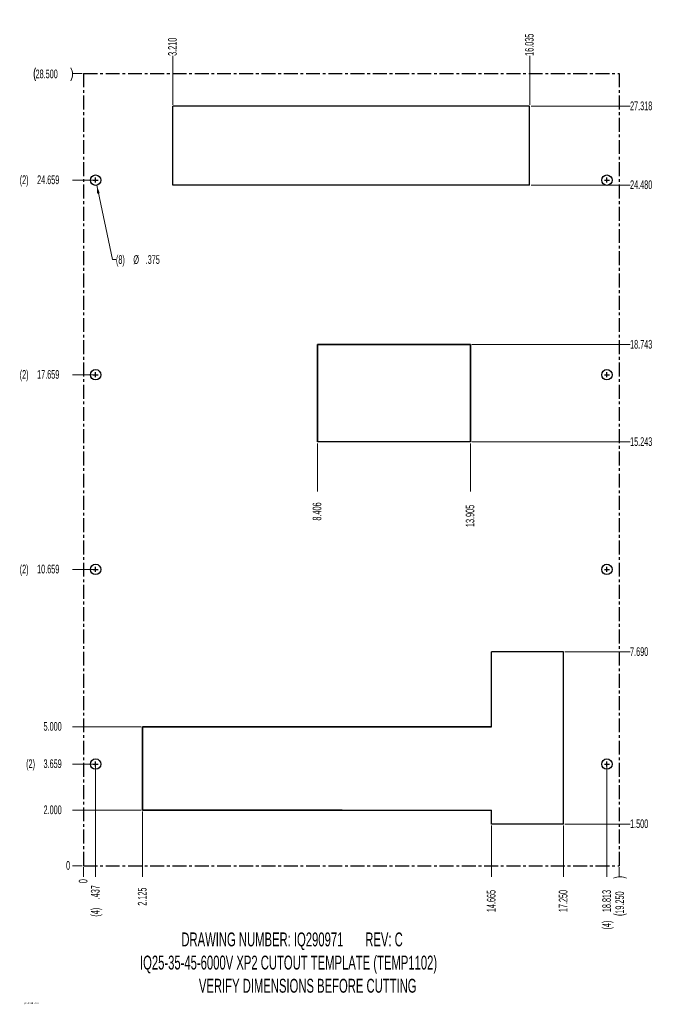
# Model space of a CAD drawing. Header units: inches. Extents: x 0.2 to 23.4, y 0.2 to 35.6.
import ezdxf

# ---------------------------------------------------------------- set-up
doc = ezdxf.new("R2010")
doc.units = ezdxf.units.IN
doc.header["$MEASUREMENT"] = 0
doc.linetypes.add('CENTERX2', pattern=[0.8, 0.5, -0.1, 0.1, -0.1])
doc.styles.add('SLDTEXTSTYLE0', font='TXT', dxfattribs={"width": 0.605})
doc.dimstyles.new('SLDDIMSTYLE0', dxfattribs={"dimtxt": 0.303345, "dimasz": 0.091003, "dimexe": 0, "dimexo": 0.0625, "dimgap": 0.075836, "dimtad": 0, "dimtih": 1, "dimtoh": 1, "dimdec": 0, "dimrnd": 1e-09, "dimdsep": 46, "dimtxsty": 'SLDTEXTSTYLE0', "dimblk1": 'NONE', "dimblk2": 'NONE', "dimsah": 1, "dimcen": 0.09, "dimadec": 0, "dimazin": 2, "dimtfac": 1, "dimtdec": 0, "dimtofl": 0, "dimtmove": 0, "dimatfit": 3, "dimldrblk": 'NONE', "dimfxl": 1, "dimfrac": 2, "dimtolj": 1, "dimtzin": 12, "dimarcsym": 0})
doc.dimstyles.new('SLDDIMSTYLE1', dxfattribs={"dimtxt": 0.303345, "dimasz": 0.091003, "dimexe": 0, "dimexo": 0.0625, "dimgap": 0.075836, "dimtad": 0, "dimtih": 1, "dimtoh": 1, "dimdec": 3, "dimrnd": 1e-09, "dimzin": 4, "dimdsep": 46, "dimtxsty": 'SLDTEXTSTYLE0', "dimblk1": 'NONE', "dimblk2": 'NONE', "dimsah": 1, "dimcen": 0.09, "dimadec": 0, "dimazin": 1, "dimtfac": 1, "dimtdec": 3, "dimtofl": 0, "dimtmove": 0, "dimatfit": 3, "dimldrblk": 'NONE', "dimfxl": 1, "dimfrac": 2, "dimtolj": 1, "dimtzin": 12, "dimarcsym": 0})
doc.dimstyles.new('SLDDIMSTYLE2', dxfattribs={"dimtxt": 0.303345, "dimasz": 0.091003, "dimexe": 0, "dimexo": 0.0625, "dimgap": 0.075836, "dimtad": 0, "dimtih": 1, "dimtoh": 1, "dimdec": 3, "dimrnd": 1e-09, "dimzin": 12, "dimdsep": 46, "dimtxsty": 'SLDTEXTSTYLE0', "dimblk1": 'NONE', "dimblk2": 'NONE', "dimsah": 1, "dimcen": 0.09, "dimadec": 0, "dimazin": 3, "dimtfac": 1, "dimtdec": 3, "dimtofl": 0, "dimtmove": 0, "dimatfit": 3, "dimldrblk": 'NONE', "dimfxl": 1, "dimfrac": 2, "dimtolj": 1, "dimtzin": 12, "dimarcsym": 0})
doc.dimstyles.new('SLDDIMSTYLE3', dxfattribs={"dimtxt": 0.303345, "dimasz": 0.091003, "dimexe": 0, "dimexo": 0.0625, "dimgap": 0.075836, "dimtad": 0, "dimtih": 1, "dimtoh": 1, "dimdec": 3, "dimrnd": 1e-09, "dimzin": 12, "dimdsep": 46, "dimtxsty": 'SLDTEXTSTYLE0', "dimblk1": 'NONE', "dimblk2": 'NONE', "dimsah": 1, "dimcen": 0.09, "dimadec": 0, "dimazin": 3, "dimtfac": 1, "dimtdec": 3, "dimtofl": 0, "dimtmove": 0, "dimatfit": 3, "dimldrblk": 'NONE', "dimfxl": 1, "dimfrac": 2, "dimtolj": 1, "dimtzin": 12, "dimarcsym": 0})
doc.dimstyles.new('SLDDIMSTYLE4', dxfattribs={"dimtxt": 0.303345, "dimasz": 0.091003, "dimexe": 0, "dimexo": 0.0625, "dimgap": 0.075836, "dimtad": 0, "dimtih": 1, "dimtoh": 1, "dimdec": 3, "dimrnd": 1e-09, "dimzin": 4, "dimdsep": 46, "dimtxsty": 'SLDTEXTSTYLE0', "dimblk1": 'NONE', "dimblk2": 'NONE', "dimsah": 1, "dimcen": 0.09, "dimadec": 0, "dimazin": 1, "dimtfac": 1, "dimtdec": 3, "dimtofl": 0, "dimtmove": 0, "dimatfit": 3, "dimldrblk": 'NONE', "dimfxl": 1, "dimfrac": 2, "dimtolj": 1, "dimtzin": 12, "dimarcsym": 0})
doc.dimstyles.new('SLDDIMSTYLE5', dxfattribs={"dimtxt": 0.303345, "dimasz": 0.091003, "dimexe": 0, "dimexo": 0.0625, "dimgap": 0.075836, "dimtad": 0, "dimtih": 1, "dimtoh": 1, "dimdec": 3, "dimrnd": 1e-09, "dimzin": 12, "dimdsep": 46, "dimtxsty": 'SLDTEXTSTYLE0', "dimblk1": 'NONE', "dimsah": 1, "dimcen": 0, "dimadec": 0, "dimazin": 3, "dimtfac": 1, "dimtdec": 3, "dimtmove": 0, "dimatfit": 3, "dimldrblk": 'NONE', "dimfxl": 1, "dimfrac": 2, "dimtolj": 1, "dimtzin": 12, "dimarcsym": 0})

# ---------------------------------------------------------------- blocks, each defined once
blk = doc.blocks.new('_D')
at = {"color": 7, "linetype": 'Continuous', "lineweight": 18, "transparency": 16777216}
blk.add_line((2.423, 5.145), (2.079, 5.145), dxfattribs=at)
at = {"color": 7, "linetype": 'Continuous', "lineweight": 18, "transparency": 16777216, "insert": (1.847, 5.315), "char_height": 0.312, "attachment_point": 1, "style": 'SLDTEXTSTYLE0'}
blk.add_mtext('0', dxfattribs=at)
blk = doc.blocks.new('_NONE')
blk = doc.blocks.new('_D_1')
at = {"color": 7, "linetype": 'Continuous', "lineweight": 18, "transparency": 16777216}
blk.add_line((19.773, 6.645), (22.116, 6.645), dxfattribs=at)
at = {"color": 7, "linetype": 'Continuous', "lineweight": 18, "transparency": 16777216, "insert": (22.116, 6.815), "char_height": 0.3125, "attachment_point": 1, "style": 'SLDTEXTSTYLE0'}
blk.add_mtext('1.500', dxfattribs=at)
blk = doc.blocks.new('_D_2')
at = {"color": 7, "linetype": 'Continuous', "lineweight": 18, "transparency": 16777216}
blk.add_line((4.548, 7.145), (2.079, 7.145), dxfattribs=at)
at = {"color": 7, "linetype": 'Continuous', "lineweight": 18, "transparency": 16777216, "insert": (1.037, 7.315), "char_height": 0.3125, "attachment_point": 1, "style": 'SLDTEXTSTYLE0'}
blk.add_mtext('2.000', dxfattribs=at)
blk = doc.blocks.new('_D_3')
at = {"color": 7, "linetype": 'Continuous', "lineweight": 18, "transparency": 16777216}
blk.add_line((2.86, 8.804), (2.079, 8.804), dxfattribs=at)
at = {"color": 7, "linetype": 'Continuous', "lineweight": 18, "transparency": 16777216, "char_height": 0.3125, "attachment_point": 1, "style": 'SLDTEXTSTYLE0'}
for s, insert in [('(2)', (0.412, 8.974)), ('3.659', (1.037, 8.974))]:
    blk.add_mtext(s, dxfattribs=dict(at, insert=insert))
blk = doc.blocks.new('_D_4')
at = {"color": 7, "linetype": 'Continuous', "lineweight": 18, "transparency": 16777216}
blk.add_line((4.548, 10.145), (2.079, 10.145), dxfattribs=at)
at = {"color": 7, "linetype": 'Continuous', "lineweight": 18, "transparency": 16777216, "insert": (1.037, 10.315), "char_height": 0.3125, "attachment_point": 1, "style": 'SLDTEXTSTYLE0'}
blk.add_mtext('5.000', dxfattribs=at)
blk = doc.blocks.new('_D_5')
at = {"color": 7, "linetype": 'Continuous', "lineweight": 18, "transparency": 16777216}
blk.add_line((19.773, 12.835), (22.116, 12.835), dxfattribs=at)
at = {"color": 7, "linetype": 'Continuous', "lineweight": 18, "transparency": 16777216, "insert": (22.116, 13.005), "char_height": 0.3125, "attachment_point": 1, "style": 'SLDTEXTSTYLE0'}
blk.add_mtext('7.690', dxfattribs=at)
blk = doc.blocks.new('_D_6')
at = {"color": 7, "linetype": 'Continuous', "lineweight": 18, "transparency": 16777216}
blk.add_line((2.86, 15.804), (2.079, 15.804), dxfattribs=at)
at = {"color": 7, "linetype": 'Continuous', "lineweight": 18, "transparency": 16777216, "char_height": 0.3125, "attachment_point": 1, "style": 'SLDTEXTSTYLE0'}
for s, insert in [('(2)', (0.181, 15.974)), ('10.659', (0.806, 15.974))]:
    blk.add_mtext(s, dxfattribs=dict(at, insert=insert))
blk = doc.blocks.new('_D_7')
at = {"color": 7, "linetype": 'Continuous', "lineweight": 18, "transparency": 16777216}
blk.add_line((16.428, 20.388), (22.116, 20.388), dxfattribs=at)
at = {"color": 7, "linetype": 'Continuous', "lineweight": 18, "transparency": 16777216, "insert": (22.116, 20.558), "char_height": 0.3125, "attachment_point": 1, "style": 'SLDTEXTSTYLE0'}
blk.add_mtext('15.243', dxfattribs=at)
blk = doc.blocks.new('_D_8')
at = {"color": 7, "linetype": 'Continuous', "lineweight": 18, "transparency": 16777216}
blk.add_line((2.86, 22.804), (2.079, 22.804), dxfattribs=at)
at = {"color": 7, "linetype": 'Continuous', "lineweight": 18, "transparency": 16777216, "char_height": 0.3125, "attachment_point": 1, "style": 'SLDTEXTSTYLE0'}
for s, insert in [('(2)', (0.181, 22.974)), ('17.659', (0.806, 22.974))]:
    blk.add_mtext(s, dxfattribs=dict(at, insert=insert))
blk = doc.blocks.new('_D_9')
at = {"color": 7, "linetype": 'Continuous', "lineweight": 18, "transparency": 16777216}
blk.add_line((16.428, 23.888), (22.116, 23.888), dxfattribs=at)
at = {"color": 7, "linetype": 'Continuous', "lineweight": 18, "transparency": 16777216, "insert": (22.116, 24.058), "char_height": 0.3125, "attachment_point": 1, "style": 'SLDTEXTSTYLE0'}
blk.add_mtext('18.743', dxfattribs=at)
blk = doc.blocks.new('_D_10')
at = {"color": 7, "linetype": 'Continuous', "lineweight": 18, "transparency": 16777216}
blk.add_line((18.558, 29.626), (22.116, 29.626), dxfattribs=at)
at = {"color": 7, "linetype": 'Continuous', "lineweight": 18, "transparency": 16777216, "insert": (22.116, 29.796), "char_height": 0.3125, "attachment_point": 1, "style": 'SLDTEXTSTYLE0'}
blk.add_mtext('24.480', dxfattribs=at)
blk = doc.blocks.new('_D_11')
at = {"color": 7, "linetype": 'Continuous', "lineweight": 18, "transparency": 16777216}
blk.add_line((2.86, 29.804), (2.079, 29.804), dxfattribs=at)
at = {"color": 7, "linetype": 'Continuous', "lineweight": 18, "transparency": 16777216, "char_height": 0.3125, "attachment_point": 1, "style": 'SLDTEXTSTYLE0'}
for s, insert in [('(2)', (0.181, 29.974)), ('24.659', (0.806, 29.974))]:
    blk.add_mtext(s, dxfattribs=dict(at, insert=insert))
blk = doc.blocks.new('_D_12')
at = {"color": 7, "linetype": 'Continuous', "lineweight": 18, "transparency": 16777216}
blk.add_line((18.558, 32.463), (22.116, 32.463), dxfattribs=at)
at = {"color": 7, "linetype": 'Continuous', "lineweight": 18, "transparency": 16777216, "insert": (22.116, 32.633), "char_height": 0.3125, "attachment_point": 1, "style": 'SLDTEXTSTYLE0'}
blk.add_mtext('27.318', dxfattribs=at)
blk = doc.blocks.new('_D_13')
at = {"color": 7, "linetype": 'Continuous', "lineweight": 18, "transparency": 16777216}
blk.add_line((2.423, 33.645), (2.079, 33.645), dxfattribs=at)
for centre, start, end in [((1.217, 33.611), 153.4349, 206.5651), ((1.558, 33.611), 333.4349, 26.5651)]:
    blk.add_arc(centre, 0.521, start, end, dxfattribs=at)
at = {"color": 7, "linetype": 'Continuous', "lineweight": 18, "transparency": 16777216, "insert": (0.751, 33.781), "char_height": 0.3125, "attachment_point": 1, "style": 'SLDTEXTSTYLE0'}
blk.add_mtext('28.500', dxfattribs=at)
blk = doc.blocks.new('_D_14')
at = {"color": 7, "linetype": 'Continuous', "lineweight": 18, "transparency": 16777216}
blk.add_line((2.473, 5.095), (2.473, 4.752), dxfattribs=at)
at = {"color": 7, "linetype": 'Continuous', "lineweight": 18, "transparency": 16777216, "insert": (2.303, 4.52), "char_height": 0.312, "attachment_point": 1, "rotation": 90, "style": 'SLDTEXTSTYLE0'}
blk.add_mtext('0', dxfattribs=at)
blk = doc.blocks.new('_D_15')
at = {"color": 7, "linetype": 'Continuous', "lineweight": 18, "transparency": 16777216}
blk.add_line((2.91, 8.754), (2.91, 4.752), dxfattribs=at)
at = {"color": 7, "linetype": 'Continuous', "lineweight": 18, "transparency": 16777216, "char_height": 0.3125, "attachment_point": 1, "rotation": 90, "style": 'SLDTEXTSTYLE0'}
for s, insert in [('.437', (2.74, 3.941)), ('(4)', (2.74, 3.316))]:
    blk.add_mtext(s, dxfattribs=dict(at, insert=insert))
blk = doc.blocks.new('_D_16')
at = {"color": 7, "linetype": 'Continuous', "lineweight": 18, "transparency": 16777216}
blk.add_line((4.598, 7.095), (4.598, 4.752), dxfattribs=at)
at = {"color": 7, "linetype": 'Continuous', "lineweight": 18, "transparency": 16777216, "insert": (4.428, 3.71), "char_height": 0.3125, "attachment_point": 1, "rotation": 90, "style": 'SLDTEXTSTYLE0'}
blk.add_mtext('2.125', dxfattribs=at)
blk = doc.blocks.new('_D_17')
at = {"color": 7, "linetype": 'Continuous', "lineweight": 18, "transparency": 16777216}
blk.add_line((5.683, 32.513), (5.683, 34.274), dxfattribs=at)
at = {"color": 7, "linetype": 'Continuous', "lineweight": 18, "transparency": 16777216, "insert": (5.513, 34.274), "char_height": 0.3125, "attachment_point": 1, "rotation": 90, "style": 'SLDTEXTSTYLE0'}
blk.add_mtext('3.210', dxfattribs=at)
blk = doc.blocks.new('_D_18')
at = {"color": 7, "linetype": 'Continuous', "lineweight": 18, "transparency": 16777216}
blk.add_line((10.878, 20.338), (10.878, 18.602), dxfattribs=at)
at = {"color": 7, "linetype": 'Continuous', "lineweight": 18, "transparency": 16777216, "insert": (10.708, 17.561), "char_height": 0.3125, "attachment_point": 1, "rotation": 90, "style": 'SLDTEXTSTYLE0'}
blk.add_mtext('8.406', dxfattribs=at)
blk = doc.blocks.new('_D_19')
at = {"color": 7, "linetype": 'Continuous', "lineweight": 18, "transparency": 16777216}
blk.add_line((16.378, 20.338), (16.378, 18.602), dxfattribs=at)
at = {"color": 7, "linetype": 'Continuous', "lineweight": 18, "transparency": 16777216, "insert": (16.208, 17.329), "char_height": 0.3125, "attachment_point": 1, "rotation": 90, "style": 'SLDTEXTSTYLE0'}
blk.add_mtext('13.905', dxfattribs=at)
blk = doc.blocks.new('_D_20')
at = {"color": 7, "linetype": 'Continuous', "lineweight": 18, "transparency": 16777216}
blk.add_line((17.138, 6.595), (17.138, 4.752), dxfattribs=at)
at = {"color": 7, "linetype": 'Continuous', "lineweight": 18, "transparency": 16777216, "insert": (16.968, 3.479), "char_height": 0.3125, "attachment_point": 1, "rotation": 90, "style": 'SLDTEXTSTYLE0'}
blk.add_mtext('14.665', dxfattribs=at)
blk = doc.blocks.new('_D_21')
at = {"color": 7, "linetype": 'Continuous', "lineweight": 18, "transparency": 16777216}
blk.add_line((18.508, 32.513), (18.508, 34.274), dxfattribs=at)
at = {"color": 7, "linetype": 'Continuous', "lineweight": 18, "transparency": 16777216, "insert": (18.338, 34.274), "char_height": 0.3125, "attachment_point": 1, "rotation": 90, "style": 'SLDTEXTSTYLE0'}
blk.add_mtext('16.035', dxfattribs=at)
blk = doc.blocks.new('_D_22')
at = {"color": 7, "linetype": 'Continuous', "lineweight": 18, "transparency": 16777216}
blk.add_line((19.723, 6.595), (19.723, 4.752), dxfattribs=at)
at = {"color": 7, "linetype": 'Continuous', "lineweight": 18, "transparency": 16777216, "insert": (19.553, 3.479), "char_height": 0.3125, "attachment_point": 1, "rotation": 90, "style": 'SLDTEXTSTYLE0'}
blk.add_mtext('17.250', dxfattribs=at)
blk = doc.blocks.new('_D_23')
at = {"color": 7, "linetype": 'Continuous', "lineweight": 18, "transparency": 16777216}
blk.add_line((21.286, 8.754), (21.286, 4.752), dxfattribs=at)
at = {"color": 7, "linetype": 'Continuous', "lineweight": 18, "transparency": 16777216, "char_height": 0.3125, "attachment_point": 1, "rotation": 90, "style": 'SLDTEXTSTYLE0'}
for s, insert in [('18.813', (21.116, 3.479)), ('(4)', (21.116, 2.854))]:
    blk.add_mtext(s, dxfattribs=dict(at, insert=insert))
blk = doc.blocks.new('_D_24')
at = {"color": 7, "linetype": 'Continuous', "lineweight": 18, "transparency": 16777216}
blk.add_line((21.723, 5.095), (21.723, 4.752), dxfattribs=at)
for centre, start, end in [((21.757, 4.231), 63.4349, 116.5651), ((21.757, 3.889), 243.4349, 296.5651)]:
    blk.add_arc(centre, 0.521, start, end, dxfattribs=at)
at = {"color": 7, "linetype": 'Continuous', "lineweight": 18, "transparency": 16777216, "insert": (21.587, 3.424), "char_height": 0.3125, "attachment_point": 1, "rotation": 90, "style": 'SLDTEXTSTYLE0'}
blk.add_mtext('19.250', dxfattribs=at)
blk = doc.blocks.new('_D_25')
at = {"color": 7, "linetype": 'Continuous', "lineweight": 18, "transparency": 16777216}
for p, q in [((2.949, 29.621), (3.515, 26.954)), ((3.515, 26.954), (3.64, 26.954))]:
    blk.add_line(p, q, dxfattribs=at)
blk.add_solid([(2.949, 29.621), (2.966, 29.315), (3.057, 29.334)], dxfattribs=at)
at = {"color": 7, "linetype": 'Continuous', "lineweight": 18, "transparency": 16777216, "char_height": 0.3125, "attachment_point": 1, "style": 'SLDTEXTSTYLE0'}
for s, insert in [('(8)', (3.64, 27.105)), ('%%c', (4.265, 27.105)), ('.375', (4.708, 27.105))]:
    blk.add_mtext(s, dxfattribs=dict(at, insert=insert))

msp = doc.modelspace()

# ---------------------------------------------------------------- linework, layer by layer
at = {"color": 7, "linetype": 'CENTERX2'}
for p, q in [((2.4727, 33.6454), (21.7227, 33.6454)), ((2.4727, 33.6454), (2.4727, 5.1454)), ((2.4727, 33.6454), (21.7227, 33.6454)), ((2.4727, 33.6454), (2.4727, 5.1454)), ((21.7227, 33.6454), (21.7227, 5.1454)), ((21.7227, 33.6454), (21.7227, 5.1454)), ((2.4727, 5.1454), (21.7227, 5.1454)), ((2.4727, 5.1454), (21.7227, 5.1454))]:
    msp.add_line(p, q, dxfattribs=at)
at = {"color": 7, "linetype": 'Continuous'}
for p, q in [((18.5077, 32.4633), (5.6827, 32.4633)), ((5.6827, 29.6258), (5.6827, 32.4633)), ((18.5077, 32.4633), (5.6827, 32.4633)), ((5.6827, 29.6258), (5.6827, 32.4633)), ((18.5077, 29.6258), (18.5077, 32.4633)), ((18.5077, 29.6258), (18.5077, 32.4633)), ((2.8197, 29.8044), (2.9997, 29.8044)), ((2.9097, 29.7144), (2.9097, 29.8944)), ((21.1957, 29.8044), (21.3757, 29.8044)), ((21.2857, 29.7144), (21.2857, 29.8944)), ((18.5077, 29.6258), (5.6827, 29.6258)), ((18.5077, 29.6258), (5.6827, 29.6258)), ((10.8782, 20.3884), (10.8782, 23.8884)), ((16.3777, 23.8884), (10.8782, 23.8884)), ((10.8782, 20.3884), (10.8782, 23.8884)), ((16.3777, 23.8884), (10.8782, 23.8884)), ((10.8782, 23.8884), (16.3777, 23.8884)), ((10.8782, 23.8884), (10.8782, 20.3884)), ((16.3777, 23.8884), (16.3777, 20.3884)), ((16.3777, 23.8884), (16.3777, 20.3884)), ((16.3777, 20.3884), (16.3777, 23.8884)), ((2.8197, 22.8044), (2.9997, 22.8044)), ((2.9097, 22.7144), (2.9097, 22.8944)), ((21.1957, 22.8044), (21.3757, 22.8044)), ((21.2857, 22.7144), (21.2857, 22.8944)), ((16.3777, 20.3884), (10.8782, 20.3884)), ((2.8197, 15.8044), (2.9997, 15.8044)), ((2.9097, 15.7144), (2.9097, 15.8944)), ((21.1957, 15.8044), (21.3757, 15.8044)), ((21.2857, 15.7144), (21.2857, 15.8944)), ((19.7227, 12.8354), (17.1377, 12.8354)), ((17.1377, 10.1454), (17.1377, 12.8354)), ((19.7227, 12.8354), (17.1377, 12.8354)), ((17.1377, 10.1454), (17.1377, 12.8354)), ((19.7227, 6.6454), (19.7227, 12.8354)), ((19.7227, 6.6454), (19.7227, 12.8354)), ((4.5977, 10.1454), (17.1377, 10.1454)), ((4.5977, 7.1454), (4.5977, 10.1454)), ((4.5977, 10.1454), (4.5977, 7.1454)), ((17.1377, 10.1454), (4.5977, 10.1454)), ((4.5977, 10.1454), (17.1377, 10.1454)), ((4.5977, 7.1454), (4.5977, 10.1454)), ((4.5977, 10.1454), (4.5977, 7.1454)), ((17.1377, 10.1454), (4.5977, 10.1454)), ((2.9097, 8.7144), (2.9097, 8.8944)), ((21.2857, 8.7144), (21.2857, 8.8944)), ((2.8197, 8.8044), (2.9997, 8.8044)), ((21.1957, 8.8044), (21.3757, 8.8044)), ((11.7657, 7.1454), (4.5977, 7.1454)), ((4.5977, 7.1454), (17.1377, 7.1454)), ((4.5977, 7.1454), (17.1377, 7.1454)), ((11.7657, 7.1454), (4.5977, 7.1454)), ((4.5977, 7.1454), (17.1377, 7.1454)), ((4.5977, 7.1454), (17.1377, 7.1454)), ((17.1377, 6.6454), (17.1377, 7.1454)), ((17.1377, 6.6454), (17.1377, 7.1454)), ((19.7227, 6.6454), (17.1377, 6.6454)), ((19.7227, 6.6454), (17.1377, 6.6454))]:
    msp.add_line(p, q, dxfattribs=at)
for centre in [(2.9097, 29.8044), (2.9097, 29.8044), (21.2857, 29.8044), (21.2857, 29.8044), (2.9097, 22.8044), (2.9097, 22.8044), (21.2857, 22.8044), (21.2857, 22.8044), (2.9097, 15.8044), (2.9097, 15.8044), (21.2857, 15.8044), (21.2857, 15.8044), (2.9097, 8.8044), (2.9097, 8.8044), (21.2857, 8.8044), (21.2857, 8.8044)]:
    msp.add_circle(centre, 0.1875, dxfattribs=at)

# ---------------------------------------------------------------- texts
at = {"insert": (-0.0069, 2.748), "char_height": 0.5, "attachment_point": 1, "style": 'SLDTEXTSTYLE0'}
msp.add_mtext_dynamic_manual_height_columns('\\pi5.9975;DRAWING NUMBER: IQ290971       REV: C\\P\\pi4.5102;IQ25-35-45-6000V XP2 CUTOUT TEMPLATE (TEMP1102)\\P\\pi6.6277;VERIFY DIMENSIONS BEFORE CUTTING', width=22.532147, gutter_width=0.625, heights=[5.0424], dxfattribs=at)
at = {"color": 7, "linetype": 'Continuous', "lineweight": 0, "insert": (0.3369, 0.2388), "char_height": 0.06, "attachment_point": 1, "style": 'SLDTEXTSTYLE0'}
msp.add_mtext('QD-ENG-61  REV 0', dxfattribs=at)

# ---------------------------------------------------------------- dimensions: what is measured, and where the dimension line sits
at = {"color": 7, "linetype": 'Continuous', "lineweight": 18}
for feature_location, offset, dtype, origin, dimstyle, picture, middle in [((18.5077, 32.4633), (0, 1.8103), 1, (2.4727, 5.1454), 'SLDDIMSTYLE2', '_D_21', (18.5077, 34.9102)), ((5.6827, 32.4633), (0, 1.8103), 1, (2.4727, 5.1454), 'SLDDIMSTYLE1', '_D_17', (5.6827, 34.7944)), ((18.5077, 32.4633), (3.6086, 0), 0, (2.4727, 5.1454), 'SLDDIMSTYLE2', '_D_12', (22.7529, 32.4633)), ((18.5077, 29.6258), (3.6086, 0), 0, (2.4727, 5.1454), 'SLDDIMSTYLE1', '_D_10', (22.7529, 29.6258)), ((16.3777, 23.8884), (5.7387, 0), 0, (2.4727, 5.1454), 'SLDDIMSTYLE2', '_D_9', (22.7529, 23.8884)), ((16.3777, 20.3884), (5.7387, 0), 0, (2.4727, 5.1454), 'SLDDIMSTYLE2', '_D_7', (22.7529, 20.3884)), ((10.87817, 20.38839), (0, -1.78621), 1, (2.47266, 5.14535), 'SLDDIMSTYLE2', '_D_18', (10.87817, 18.08134)), ((16.3777, 20.3884), (0, -1.7862), 1, (2.4727, 5.1454), 'SLDDIMSTYLE2', '_D_19', (16.3777, 17.9656)), ((19.7227, 12.8354), (2.3937, 0), 0, (2.4727, 5.1454), 'SLDDIMSTYLE1', '_D_5', (22.6372, 12.8354)), ((4.5977, 10.1454), (-2.5187, 0), 0, (2.4727, 5.1454), 'SLDDIMSTYLE1', '_D_4', (1.5581, 10.1454)), ((4.5977, 7.1454), (-2.5187, 0), 0, (2.4727, 5.1454), 'SLDDIMSTYLE1', '_D_2', (1.5581, 7.1454)), ((4.5977, 7.1454), (0, -2.3937), 1, (2.4727, 5.1454), 'SLDDIMSTYLE2', '_D_16', (4.5977, 4.2308)), ((19.7227, 6.6454), (2.3937, 0), 0, (2.4727, 5.1454), 'SLDDIMSTYLE1', '_D_1', (22.6372, 6.6454)), ((17.1377, 6.6454), (0, -1.8937), 1, (2.4727, 5.1454), 'SLDDIMSTYLE2', '_D_20', (17.1377, 4.1151)), ((19.7227, 6.6454), (0, -1.8937), 1, (2.4727, 5.1454), 'SLDDIMSTYLE1', '_D_22', (19.7227, 4.1151)), ((2.4726612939, 5.1453518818), (-0.3937007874, 0), 0, (2.4726612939, 5.1453518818), 'SLDDIMSTYLE0', '_D', (1.9632197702, 5.1453518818)), ((2.4726612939, 5.1453518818), (0, -0.3937007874), 1, (2.4726612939, 5.1453518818), 'SLDDIMSTYLE0', '_D_14', (2.4726612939, 4.6359103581))]:
    dim = msp.add_ordinate_dim(feature_location=feature_location, offset=offset, dtype=dtype, origin=origin, dimstyle=dimstyle, dxfattribs=at)
    dim.commit()
    dim.dimension.update_dxf_attribs({"geometry": picture, "text_midpoint": middle})
for feature_location, offset, dtype, text, dimstyle, picture, middle in [((2.4727, 33.6454), (-0.3937, 0), 0, '(<>)', 'SLDDIMSTYLE4', '_D_13', (1.3874, 33.6454)), ((2.9097, 29.8044), (-0.8307, 0), 0, '(2) <>', 'SLDDIMSTYLE3', '_D_11', (1.1299, 29.8044)), ((2.9097, 22.8044), (-0.8307, 0), 0, '(2) <>', 'SLDDIMSTYLE3', '_D_8', (1.1299, 22.8044)), ((2.9097, 15.8044), (-0.8307, 0), 0, '(2) <>', 'SLDDIMSTYLE3', '_D_6', (1.1299, 15.8044)), ((2.9097, 8.8044), (-0.8307, 0), 0, '(2) <>', 'SLDDIMSTYLE2', '_D_3', (1.2456, 8.8044)), ((2.9097, 8.8044), (0, -4.0527), 1, '(4) <>', 'SLDDIMSTYLE3', '_D_15', (2.9097, 4.0341)), ((21.2857, 8.8044), (0, -4.0527), 1, '(4) <>', 'SLDDIMSTYLE3', '_D_23', (21.2857, 3.8026)), ((21.7227, 5.1454), (0, -0.3937), 1, '(<>)', 'SLDDIMSTYLE4', '_D_24', (21.7227, 4.0601))]:
    dim = msp.add_ordinate_dim(feature_location=feature_location, offset=offset, dtype=dtype, origin=(2.4727, 5.1454), text=text, dimstyle=dimstyle, dxfattribs=at)
    dim.commit()
    dim.dimension.update_dxf_attribs({"geometry": picture, "text_midpoint": middle})
dim = msp.add_diameter_dim_2p(p1=(2.8707, 29.9878), p2=(2.9486, 29.621), text='(8) <>', dimstyle='SLDDIMSTYLE5', dxfattribs=at)
dim.commit()
dim.dimension.update_dxf_attribs({"geometry": '_D_25', "text_midpoint": (4.5793, 26.9545), "dimtype": 163})

doc.saveas('drawing.dxf')
